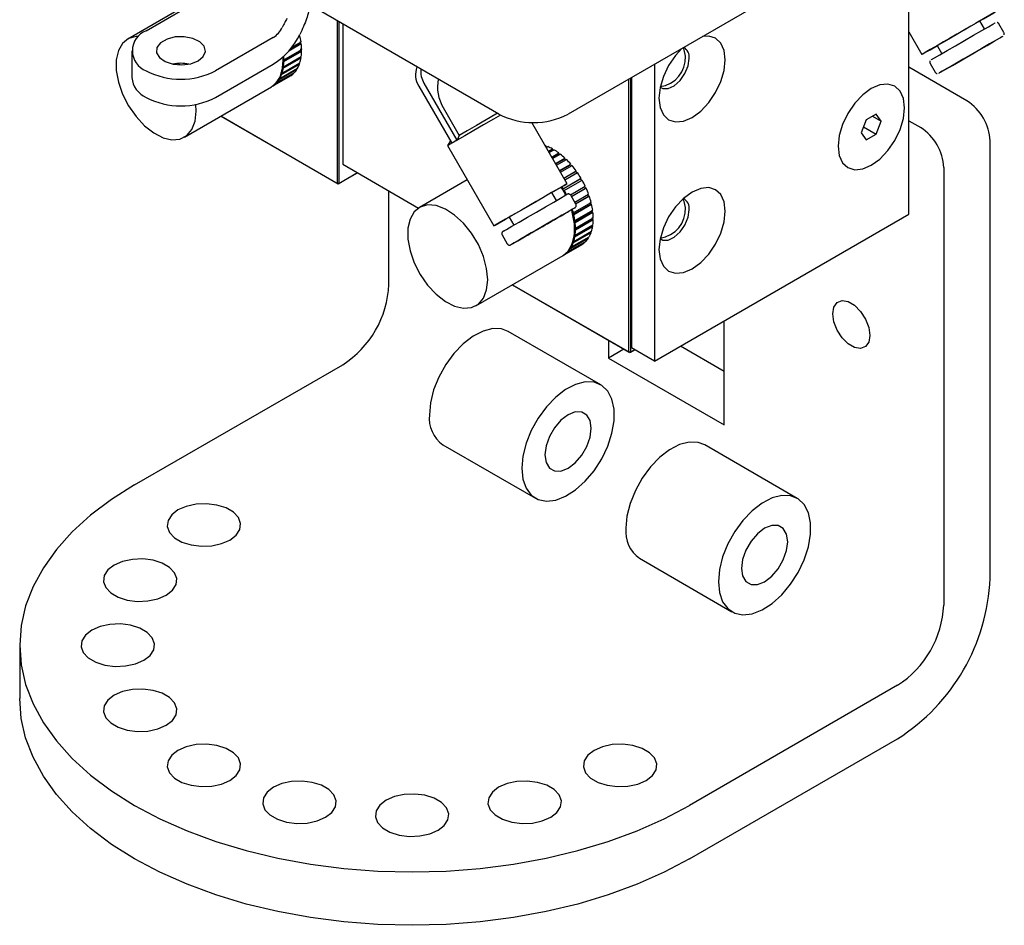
# Model space of a CAD drawing. Header units: inches. Extents: x 13.6 to 52.4, y 4.6 to 34.9.
# Tile 5 of 8: x 38.2 to 41.9, y 26.4 to 29.8. Entities that reach past the tile are written whole.
import ezdxf

# ---------------------------------------------------------------- set-up
doc = ezdxf.new("R2010")
doc.units = ezdxf.units.IN
doc.header["$MEASUREMENT"] = 0

msp = doc.modelspace()

# ---------------------------------------------------------------- linework, layer by layer
at = {"color": 7, "linetype": 'Continuous', "lineweight": 25}
for p, q in [((41.579, 30.2434), (40.2531, 29.478)), ((41.5559, 29.0957), (41.5559, 30.2301)), ((38.8859, 29.9477), (38.5695, 29.765)), ((38.6401, 29.7969), (38.861, 29.9245)), ((39.988, 29.478), (39.303, 29.8735)), ((39.371, 29.2126), (39.371, 29.8342)), ((39.3766, 29.831), (39.3766, 29.2126)), ((39.3914, 29.8224), (39.3914, 29.2865)), ((41.8454, 29.8036), (41.8277, 29.8343)), ((41.9195, 29.7895), (41.8998, 29.8236)), ((39.2238, 29.7752), (39.2279, 29.7776)), ((39.2279, 29.7776), (39.2254, 29.7781)), ((41.5559, 29.7932), (41.6061, 29.7063)), ((39.1262, 29.7714), (38.9052, 29.6438)), ((39.186, 29.7203), (39.2331, 29.7475)), ((39.1903, 29.7255), (39.2304, 29.7486)), ((39.1972, 29.7341), (39.2322, 29.7543)), ((39.2331, 29.7475), (39.2304, 29.7486)), ((41.664, 29.7398), (41.6818, 29.7091)), ((38.5851, 29.7204), (38.5851, 29.6183)), ((39.1636, 29.6812), (39.2318, 29.7206)), ((39.1664, 29.686), (39.2346, 29.7254)), ((39.1664, 29.6796), (39.2346, 29.719)), ((39.2346, 29.719), (39.2318, 29.7206)), ((38.9052, 29.5418), (39.1262, 29.6693)), ((39.1569, 29.6334), (39.2236, 29.6718)), ((39.158, 29.6299), (39.2262, 29.6693)), ((39.1597, 29.6351), (39.2279, 29.6744)), ((39.1619, 29.6557), (39.2295, 29.6948)), ((39.1633, 29.6862), (39.1655, 29.6865)), ((39.1655, 29.6801), (39.1633, 29.6797)), ((39.164, 29.6533), (39.2322, 29.6927)), ((39.1649, 29.6592), (39.2331, 29.6985)), ((39.1655, 29.6865), (39.1664, 29.686)), ((39.1664, 29.6796), (39.1655, 29.6801)), ((39.2262, 29.6693), (39.2236, 29.6718)), ((39.2322, 29.6927), (39.2295, 29.6948)), ((40.5836, 29.6688), (40.5836, 28.5344)), ((41.6372, 29.672), (41.6569, 29.6379)), ((39.1355, 29.5941), (39.2037, 29.6335)), ((39.1388, 29.5974), (39.207, 29.6368)), ((39.1484, 29.61), (39.2166, 29.6494)), ((39.1509, 29.6143), (39.2191, 29.6537)), ((39.1572, 29.6307), (39.1554, 29.6306)), ((39.1568, 29.6357), (39.1589, 29.6358)), ((39.158, 29.6299), (39.1572, 29.6307)), ((39.1589, 29.6358), (39.1597, 29.6351)), ((39.1632, 29.6539), (39.161, 29.6537)), ((39.1619, 29.6596), (39.1641, 29.6598)), ((39.164, 29.6533), (39.1632, 29.6539)), ((39.1641, 29.6598), (39.1649, 29.6592)), ((39.2037, 29.6335), (39.203, 29.6345)), ((39.2166, 29.6494), (39.215, 29.6513)), ((41.7778, 29.5289), (41.5559, 29.657)), ((39.1235, 29.5848), (39.1917, 29.6242)), ((39.1355, 29.5941), (39.135, 29.5948)), ((39.1382, 29.5983), (39.1388, 29.5974)), ((39.1484, 29.61), (39.1477, 29.6109)), ((39.1481, 29.6152), (39.1502, 29.6152)), ((39.1493, 29.6149), (39.1498, 29.6152)), ((39.1502, 29.6152), (39.1509, 29.6143)), ((39.7021, 29.5965), (39.828, 29.3783)), ((40.4859, 28.569), (40.4859, 29.6124)), ((40.4915, 29.6156), (40.4915, 28.569)), ((40.4953, 29.6178), (40.4953, 28.5854)), ((38.7861, 29.39), (39.1187, 29.582)), ((39.1207, 29.5832), (39.1235, 29.5848)), ((39.1234, 29.585), (39.1235, 29.5848)), ((39.6824, 29.5852), (39.8084, 29.367)), ((38.8309, 29.4891), (38.8294, 29.5151)), ((39.776, 29.5029), (39.8373, 29.3968)), ((41.4314, 29.4786), (41.3931, 29.4565)), ((41.4506, 29.4514), (41.4314, 29.4786)), ((38.9249, 29.4701), (39.371, 29.2126)), ((39.3738, 29.211), (38.9249, 29.4701)), ((40.2493, 29.2124), (40.1142, 29.4464)), ((41.3931, 29.4565), (41.374, 29.4072)), ((41.4174, 29.4705), (41.4506, 29.4514)), ((41.4314, 29.402), (41.4506, 29.4514)), ((41.5559, 29.4529), (41.6011, 29.4268)), ((41.374, 29.4072), (41.3931, 29.3799)), ((41.3829, 29.4301), (41.4314, 29.402)), ((41.3931, 29.3799), (41.4314, 29.402)), ((39.8031, 29.3761), (39.7926, 29.3578)), ((39.8182, 29.3727), (39.8084, 29.367)), ((39.8084, 29.367), (39.8092, 29.3675)), ((39.828, 29.3783), (39.8182, 29.3727)), ((39.828, 29.3783), (39.8289, 29.3788)), ((39.8373, 29.3968), (39.8289, 29.3788)), ((41.8662, 27.7044), (41.8662, 29.3758)), ((39.7926, 29.3578), (39.9697, 29.051)), ((40.167, 29.3549), (40.1697, 29.3564)), ((40.1686, 29.3521), (40.1702, 29.353)), ((40.1694, 29.3509), (40.1752, 29.3542)), ((40.1702, 29.353), (40.1697, 29.3564)), ((40.1778, 29.3362), (40.1936, 29.3453)), ((40.1792, 29.3338), (40.1936, 29.3421)), ((40.1806, 29.3313), (40.1992, 29.3421)), ((40.1906, 29.3141), (40.2176, 29.3298)), ((40.1917, 29.3121), (40.2172, 29.3268)), ((40.1936, 29.3421), (40.1936, 29.3453)), ((40.1937, 29.3086), (40.2231, 29.3256)), ((40.2172, 29.3268), (40.2176, 29.3298)), ((39.3914, 29.2865), (39.681, 29.1193)), ((40.2049, 29.2893), (40.2411, 29.3102)), ((40.2058, 29.2878), (40.2402, 29.3077)), ((40.2084, 29.2833), (40.2464, 29.3052)), ((40.2204, 29.2624), (40.2634, 29.2872)), ((40.2402, 29.3077), (40.2411, 29.3102)), ((40.2622, 29.285), (40.2634, 29.2872)), ((39.4479, 29.2538), (39.3738, 29.211)), ((39.3766, 29.2126), (39.4479, 29.2538)), ((40.2211, 29.2613), (40.2622, 29.285)), ((40.2242, 29.2559), (40.2684, 29.2814)), ((40.2369, 29.2339), (40.2841, 29.2612)), ((40.2372, 29.2334), (40.2825, 29.2595)), ((40.2408, 29.2271), (40.2887, 29.2548)), ((40.2825, 29.2595), (40.2841, 29.2612)), ((41.6894, 29.2737), (41.6894, 27.6024)), ((39.3766, 29.2126), (39.371, 29.2126)), ((39.3738, 29.211), (39.371, 29.2126)), ((39.3738, 29.211), (39.3766, 29.2126)), ((39.8679, 29.2273), (39.6845, 29.1214)), ((40.2319, 29.192), (40.3007, 29.2317)), ((40.2345, 29.1934), (40.3027, 29.2328)), ((40.2384, 29.1866), (40.3066, 29.226)), ((40.3007, 29.2317), (40.3027, 29.2328)), ((39.5681, 28.827), (39.5681, 29.1844)), ((40.2091, 29.1482), (40.1913, 29.1789)), ((40.2319, 29.192), (40.2339, 29.1931)), ((40.2339, 29.1931), (40.2345, 29.1934)), ((40.2378, 29.1863), (40.2359, 29.1852)), ((40.2384, 29.1866), (40.2378, 29.1863)), ((40.2619, 29.1701), (40.3186, 29.2029)), ((40.2658, 29.1641), (40.3197, 29.1952)), ((40.2661, 29.1636), (40.3219, 29.1958)), ((40.3219, 29.1958), (40.3197, 29.1952)), ((40.2831, 29.1342), (40.2634, 29.1683)), ((40.2729, 29.1017), (40.3412, 29.141)), ((40.2788, 29.1416), (40.3316, 29.172)), ((40.282, 29.1361), (40.3316, 29.1648)), ((40.2826, 29.1351), (40.3341, 29.1648)), ((40.3341, 29.1648), (40.3316, 29.1648)), ((40.27, 29.1012), (40.2722, 29.1018)), ((40.2715, 29.0948), (40.3402, 29.1345)), ((40.2722, 29.1018), (40.2729, 29.1017)), ((40.2747, 29.0946), (40.3429, 29.1339)), ((40.2768, 29.0654), (40.3453, 29.1049)), ((40.279, 29.0713), (40.3472, 29.1107)), ((40.2799, 29.0645), (40.3481, 29.1038)), ((40.3429, 29.1339), (40.3402, 29.1345)), ((40.3481, 29.1038), (40.3453, 29.1049)), ((40.0277, 29.0844), (40.0454, 29.0538)), ((40.2739, 29.0947), (40.2717, 29.0941)), ((40.2747, 29.0946), (40.2739, 29.0947)), ((40.276, 29.0712), (40.2782, 29.0716)), ((40.279, 29.0648), (40.2768, 29.0643)), ((40.2782, 29.0716), (40.279, 29.0713)), ((40.2785, 29.0376), (40.3467, 29.0769)), ((40.2799, 29.0645), (40.279, 29.0648)), ((40.2813, 29.0424), (40.3495, 29.0817)), ((40.2813, 29.0359), (40.3495, 29.0753)), ((40.3495, 29.0753), (40.3467, 29.0769)), ((40.5836, 28.5344), (41.5559, 29.0957)), ((40.2719, 28.9897), (40.3385, 29.0282)), ((40.2729, 28.9863), (40.3412, 29.0257)), ((40.2747, 28.9914), (40.3429, 29.0308)), ((40.2768, 29.0121), (40.3444, 29.0511)), ((40.2771, 29.0367), (40.2783, 29.0374)), ((40.2783, 29.0425), (40.2805, 29.0428)), ((40.2805, 29.0364), (40.2783, 29.0361)), ((40.279, 29.0097), (40.3472, 29.049)), ((40.2799, 29.0155), (40.3481, 29.0549)), ((40.2805, 29.0428), (40.2813, 29.0424)), ((40.2813, 29.0359), (40.2805, 29.0364)), ((40.3412, 29.0257), (40.3385, 29.0282)), ((40.3472, 29.049), (40.3444, 29.0511)), ((40.0009, 29.0167), (40.0206, 28.9826)), ((40.2504, 28.9505), (40.3186, 28.9898)), ((40.2537, 28.9538), (40.3219, 28.9932)), ((40.2634, 28.9664), (40.3316, 29.0058)), ((40.2659, 28.9707), (40.3341, 29.01)), ((40.2722, 28.987), (40.2703, 28.987)), ((40.2717, 28.9921), (40.2739, 28.9922)), ((40.2729, 28.9863), (40.2722, 28.987)), ((40.2739, 28.9922), (40.2747, 28.9914)), ((40.2782, 29.0103), (40.276, 29.0101)), ((40.2768, 29.0159), (40.279, 29.0161)), ((40.279, 29.0097), (40.2782, 29.0103)), ((40.279, 29.0161), (40.2799, 29.0155)), ((40.3186, 28.9898), (40.3179, 28.9909)), ((40.3316, 29.0058), (40.3299, 29.0076)), ((40.2384, 28.9412), (40.3066, 28.9805)), ((40.2504, 28.9505), (40.2499, 28.9511)), ((40.251, 28.9548), (40.253, 28.9547)), ((40.253, 28.9547), (40.2537, 28.9538)), ((40.2634, 28.9664), (40.2626, 28.9673)), ((40.263, 28.9716), (40.2651, 28.9715)), ((40.2643, 28.9713), (40.2648, 28.9715)), ((40.2651, 28.9715), (40.2659, 28.9707)), ((39.901, 28.7463), (40.2337, 28.9384)), ((40.2356, 28.9396), (40.2384, 28.9412)), ((40.2383, 28.9413), (40.2384, 28.9412)), ((40.0399, 28.8265), (40.4859, 28.569)), ((40.4887, 28.5674), (40.0399, 28.8265)), ((40.8498, 28.2913), (40.8498, 28.688)), ((40.3781, 28.444), (40.0246, 28.6481)), ((40.4078, 28.6141), (40.4078, 28.5464)), ((40.4665, 28.5802), (40.4078, 28.5464)), ((40.5076, 28.5783), (40.4887, 28.5674)), ((40.4915, 28.569), (40.5076, 28.5783)), ((40.5836, 28.5344), (40.4953, 28.5854)), ((40.8498, 28.4954), (40.6829, 28.5917)), ((40.4078, 28.5464), (40.8498, 28.2913)), ((40.4915, 28.569), (40.4859, 28.569)), ((40.4887, 28.5674), (40.4859, 28.569)), ((40.4887, 28.5674), (40.4915, 28.569)), ((38.5959, 28.0616), (39.3914, 28.5208)), ((39.7746, 28.215), (40.1281, 28.0109)), ((41.1294, 28.0102), (40.7759, 28.2143)), ((40.5259, 27.7813), (40.8795, 27.5772)), ((38.1565, 27.4493), (38.1565, 27.2451)), ((41.5127, 27.2962), (40.7172, 26.837)), ((40.7172, 26.6328), (41.5127, 27.0921))]:
    msp.add_line(p, q, dxfattribs=at)
at = {"color": 7, "linetype": 'Continuous', "lineweight": 25, "flags": 128}
for points in [[(41.8277, 29.8343), (41.8412, 29.842), (41.8653, 29.8559), (41.8805, 29.8647), (41.8857, 29.8677), (41.8805, 29.8648), (41.8654, 29.856), (41.8414, 29.8422), (41.8103, 29.8242), (41.7744, 29.8035), (41.7365, 29.7816), (41.6992, 29.7601), (41.6654, 29.7405), (41.6375, 29.7245), (41.6177, 29.713), (41.6074, 29.7071), (41.6074, 29.707), (41.6176, 29.713), (41.6374, 29.7244), (41.6652, 29.7404), (41.6652, 29.7404)], [(41.6408, 29.6855), (41.643, 29.6867), (41.6543, 29.6932), (41.6745, 29.7049), (41.7019, 29.7207), (41.7343, 29.7394), (41.769, 29.7595), (41.8034, 29.7793), (41.8345, 29.7973), (41.8598, 29.8119), (41.8774, 29.822), (41.8857, 29.8269), (41.8863, 29.8272)], [(41.7931, 29.8143), (41.7674, 29.7995), (41.7391, 29.7831), (41.7116, 29.7673), (41.6883, 29.7538), (41.6719, 29.7443), (41.6644, 29.74), (41.664, 29.7398)], [(41.8277, 29.8343), (41.825, 29.8327), (41.8131, 29.8258), (41.7931, 29.8143)], [(40.8542, 29.6857), (40.8499, 29.7212), (40.8372, 29.7492), (40.817, 29.7679), (40.7907, 29.776), (40.7668, 29.7746)], [(41.6704, 29.6343), (41.671, 29.6347), (41.6793, 29.6395), (41.6969, 29.6496), (41.7223, 29.6643), (41.7534, 29.6822), (41.7877, 29.702), (41.8225, 29.7221), (41.8548, 29.7408), (41.8822, 29.7566), (41.9024, 29.7683), (41.9137, 29.7748), (41.9159, 29.7761)], [(38.6109, 29.7752), (38.6013, 29.7748), (38.5727, 29.7668), (38.5499, 29.7485), (38.5339, 29.721), (38.5257, 29.6858), (38.5257, 29.6448), (38.5339, 29.6001), (38.5499, 29.5542), (38.5727, 29.5096), (38.6013, 29.4686), (38.6339, 29.4335), (38.6689, 29.4061), (38.7044, 29.388), (38.7385, 29.3802), (38.7692, 29.3829), (38.7951, 29.3962), (38.8146, 29.4192), (38.8268, 29.4507), (38.8309, 29.4891), (38.8309, 29.4891)], [(38.8389, 29.6821), (38.8584, 29.6985), (38.8663, 29.7179), (38.8615, 29.7376), (38.8448, 29.7549), (38.8183, 29.7676), (38.7856, 29.774), (38.7512, 29.773), (38.7197, 29.765), (38.6953, 29.751), (38.6814, 29.7328), (38.6798, 29.7129), (38.6907, 29.694), (38.7127, 29.6787), (38.7428, 29.6691), (38.777, 29.6663), (38.8105, 29.6709), (38.8389, 29.6821)], [(41.864, 29.7461), (41.8329, 29.7282), (41.7986, 29.7083), (41.7638, 29.6883), (41.7314, 29.6696), (41.704, 29.6537), (41.6838, 29.6421), (41.6725, 29.6356), (41.6719, 29.6352)], [(41.9111, 29.7733), (41.9069, 29.7709), (41.8894, 29.7608), (41.864, 29.7461)], [(40.6877, 29.7289), (40.6638, 29.7028), (40.6375, 29.6643), (40.6173, 29.6223), (40.6047, 29.5796), (40.6003, 29.5392), (40.6047, 29.5038), (40.6173, 29.4757), (40.6375, 29.457), (40.6638, 29.4489), (40.6944, 29.4519), (40.7273, 29.4659), (40.7601, 29.4899), (40.7907, 29.5222), (40.817, 29.5606), (40.8372, 29.6026), (40.8499, 29.6453), (40.8542, 29.6857), (40.8542, 29.6857)], [(40.7015, 29.6996), (40.6972, 29.7233), (40.6925, 29.7317)], [(41.719, 29.6624), (41.7208, 29.6634), (41.7348, 29.6715), (41.7568, 29.6842), (41.7837, 29.6997), (41.8118, 29.716), (41.8374, 29.7308)], [(38.7694, 29.6663), (38.7692, 29.6666), (38.7652, 29.6722)], [(40.605, 29.5813), (40.6155, 29.5758), (40.6361, 29.5758), (40.659, 29.5866), (40.6811, 29.6066), (40.6995, 29.6332), (40.7116, 29.6628), (40.7158, 29.6913)], [(41.4123, 29.5758), (41.3794, 29.5519), (41.3488, 29.5196), (41.3225, 29.4811), (41.3024, 29.4391), (41.2897, 29.3964), (41.2854, 29.356), (41.2897, 29.3206), (41.3024, 29.2925), (41.3225, 29.2738), (41.3488, 29.2657), (41.3794, 29.2687), (41.4123, 29.2827), (41.4451, 29.3067), (41.4757, 29.339), (41.502, 29.3774), (41.5222, 29.4194), (41.5349, 29.4621), (41.5392, 29.5025), (41.5349, 29.538), (41.5222, 29.566), (41.502, 29.5847), (41.4757, 29.5928), (41.4451, 29.5898), (41.4123, 29.5758)], [(41.5392, 29.5025), (41.5349, 29.538), (41.5222, 29.566), (41.502, 29.5847), (41.4757, 29.5928), (41.4451, 29.5898), (41.4123, 29.5758), (41.3794, 29.5519), (41.3488, 29.5196), (41.3225, 29.4811), (41.3024, 29.4391), (41.2897, 29.3964), (41.2854, 29.356), (41.2897, 29.3206), (41.3024, 29.2925), (41.3225, 29.2738), (41.3488, 29.2657), (41.3794, 29.2687), (41.4123, 29.2827), (41.4451, 29.3067), (41.4757, 29.339), (41.502, 29.3774), (41.5222, 29.4194), (41.5349, 29.4621), (41.5392, 29.5025)], [(39.983, 29.4809), (39.9769, 29.4774), (39.9404, 29.4563), (39.9026, 29.4345), (39.8671, 29.414), (39.8373, 29.3968)], [(39.9945, 29.4744), (39.968, 29.4591), (39.9302, 29.4373), (39.8927, 29.4157), (39.858, 29.3957), (39.8289, 29.3788)], [(39.8092, 29.3675), (39.7959, 29.3598), (39.7926, 29.3578)], [(39.8182, 29.3727), (39.817, 29.3719), (39.8158, 29.3713), (39.8146, 29.3706), (39.8135, 29.3699), (39.8124, 29.3693), (39.8113, 29.3687), (39.8102, 29.3681), (39.8092, 29.3675)], [(39.8289, 29.3788), (39.8275, 29.378), (39.8261, 29.3772), (39.8247, 29.3764), (39.8233, 29.3756), (39.822, 29.3749), (39.8207, 29.3741), (39.8195, 29.3734), (39.8182, 29.3727)], [(40.1697, 29.3564), (40.1674, 29.3572), (40.1652, 29.358)], [(40.1913, 29.1789), (40.2179, 29.1942), (40.2377, 29.2057), (40.248, 29.2116), (40.248, 29.2117), (40.2378, 29.2057), (40.218, 29.1943), (40.1902, 29.1783)], [(40.1902, 29.1783), (40.1564, 29.1588), (40.1192, 29.1373), (40.0812, 29.1153), (40.0453, 29.0946), (40.0142, 29.0767), (39.9901, 29.0628), (39.9749, 29.054), (39.9697, 29.051), (39.9749, 29.0539), (39.99, 29.0627), (40.014, 29.0765), (40.0277, 29.0844)], [(40.1913, 29.1789), (40.1886, 29.1774), (40.1768, 29.1705), (40.1568, 29.159), (40.1311, 29.1441), (40.1028, 29.1278), (40.0753, 29.1119), (40.0519, 29.0984), (40.0355, 29.089), (40.028, 29.0846), (40.0277, 29.0844)], [(40.2444, 29.1686), (40.2305, 29.1939), (40.227, 29.1995)], [(40.8542, 29.1071), (40.8499, 29.1425), (40.8372, 29.1706), (40.817, 29.1893), (40.7907, 29.1974), (40.7601, 29.1944), (40.7273, 29.1804), (40.6944, 29.1564), (40.6638, 29.1241), (40.6375, 29.0856), (40.6173, 29.0436), (40.6047, 29.001), (40.6003, 28.9605), (40.6047, 28.9251), (40.6173, 28.8971), (40.6375, 28.8784), (40.6638, 28.8702), (40.6944, 28.8733), (40.7273, 28.8872), (40.7601, 28.9112), (40.7907, 28.9435), (40.817, 28.982), (40.8372, 29.024), (40.8499, 29.0667), (40.8542, 29.1071)], [(40.0087, 29.0326), (40.0179, 29.0379), (40.0381, 29.0496), (40.0655, 29.0654), (40.0979, 29.0841), (40.1327, 29.1041), (40.167, 29.124), (40.1981, 29.1419)], [(40.1981, 29.1419), (40.2235, 29.1566), (40.241, 29.1667), (40.2487, 29.1711)], [(40.7015, 29.121), (40.6972, 29.1446), (40.6918, 29.154)], [(39.9459, 28.8455), (39.9417, 28.8886), (39.9296, 28.9342), (39.91, 28.9798), (39.8842, 29.0229), (39.8534, 29.0612), (39.8193, 29.0926), (39.7839, 29.1155), (39.7488, 29.1286), (39.7162, 29.1312), (39.6877, 29.1231), (39.6648, 29.1049), (39.6489, 29.0774), (39.6407, 29.0422), (39.6407, 29.0011), (39.6489, 28.9565), (39.6648, 28.9106), (39.6877, 28.8659), (39.7162, 28.8249), (39.7488, 28.7898), (39.7839, 28.7625), (39.8193, 28.7444), (39.8534, 28.7365), (39.8842, 28.7393), (39.91, 28.7525), (39.9296, 28.7755), (39.9417, 28.8071), (39.9459, 28.8455)], [(40.2795, 29.1207), (40.2789, 29.1204), (40.2706, 29.1156), (40.253, 29.1054), (40.2276, 29.0908), (40.1965, 29.0728), (40.1622, 29.053), (40.1274, 29.0329), (40.095, 29.0142), (40.0676, 28.9984), (40.0475, 28.9868), (40.0362, 28.9802), (40.034, 28.979)], [(40.2337, 28.9384), (40.2534, 28.9549), (40.2693, 28.9824), (40.2775, 29.0176), (40.2775, 29.0587), (40.2693, 29.1033), (40.2668, 29.1121)], [(40.605, 29.0027), (40.6155, 28.9971), (40.6361, 28.9972), (40.659, 29.0079), (40.6811, 29.028), (40.6995, 29.0546), (40.7116, 29.0841), (40.7158, 29.1127)], [(40.2299, 29.0921), (40.2291, 29.0916), (40.215, 29.0835), (40.1931, 29.0708), (40.1662, 29.0553), (40.1381, 29.0391), (40.1125, 29.0243)], [(40.1125, 29.0243), (40.0928, 29.0129), (40.0818, 29.0066), (40.0805, 29.0058)], [(40.0377, 28.9811), (40.043, 28.9841), (40.0605, 28.9943), (40.0859, 29.0089)], [(41.2648, 28.7151), (41.2691, 28.7407), (41.2815, 28.7582), (41.3004, 28.7656), (41.3236, 28.762), (41.3482, 28.7478), (41.3714, 28.7246), (41.3903, 28.6954), (41.4027, 28.6636), (41.407, 28.633), (41.4027, 28.6074), (41.3903, 28.5899), (41.3714, 28.5825), (41.3482, 28.5861), (41.3236, 28.6004), (41.3004, 28.6235), (41.2815, 28.6527), (41.2691, 28.6845), (41.2648, 28.7151)], [(40.0246, 28.6481), (39.9988, 28.6578), (39.965, 28.659), (39.9282, 28.6495), (39.89, 28.6299), (39.8523, 28.6009), (39.8168, 28.5641), (39.7851, 28.5211), (39.7589, 28.4738), (39.7391, 28.4246), (39.7269, 28.3758), (39.7228, 28.3295)], [(40.0764, 28.1254), (40.0805, 28.0839), (40.0927, 28.0491), (40.1124, 28.0227), (40.1387, 28.0058), (40.1703, 27.9993), (40.2058, 28.0035), (40.2436, 28.0181), (40.2817, 28.0425), (40.3186, 28.0756), (40.3523, 28.1158), (40.3815, 28.1612), (40.4046, 28.2097), (40.4207, 28.259), (40.4289, 28.3068), (40.4289, 28.351), (40.4207, 28.3893), (40.4046, 28.4201), (40.3815, 28.4419), (40.3523, 28.4537), (40.3186, 28.4549), (40.2817, 28.4454), (40.2436, 28.4258), (40.2058, 28.3968), (40.1703, 28.36), (40.1387, 28.317), (40.1124, 28.2697), (40.0927, 28.2205), (40.0805, 28.1717), (40.0764, 28.1254)], [(40.1648, 28.1764), (40.1691, 28.1474), (40.1816, 28.1262), (40.2012, 28.1149), (40.2258, 28.1146), (40.2531, 28.1254), (40.2805, 28.1461), (40.3051, 28.1749), (40.3246, 28.2087), (40.3372, 28.2444), (40.3415, 28.2785), (40.3372, 28.3075), (40.3246, 28.3287), (40.3051, 28.34), (40.2805, 28.3403), (40.2531, 28.3295), (40.2258, 28.3088), (40.2012, 28.28), (40.1816, 28.2462), (40.1691, 28.2105), (40.1648, 28.1764)], [(40.7759, 28.2143), (40.7501, 28.2241), (40.7163, 28.2252), (40.6795, 28.2158), (40.6413, 28.1961), (40.6036, 28.1672), (40.5681, 28.1304), (40.5364, 28.0874), (40.5102, 28.0401), (40.4904, 27.9909), (40.4782, 27.9421), (40.4741, 27.8958)], [(38.5959, 28.0616), (38.5075, 28.0059), (38.4278, 27.946), (38.3575, 27.8822), (38.2971, 27.8152), (38.247, 27.7454), (38.2076, 27.6734), (38.1793, 27.5996), (38.1622, 27.5248), (38.1565, 27.4493), (38.1622, 27.3738), (38.1793, 27.2989), (38.2076, 27.2252), (38.247, 27.1531), (38.2971, 27.0833), (38.3575, 27.0163), (38.4278, 26.9526), (38.5075, 26.8927), (38.5959, 26.837)], [(40.8277, 27.6917), (40.8318, 27.6502), (40.844, 27.6154), (40.8637, 27.589), (40.89, 27.5721), (40.9216, 27.5656), (40.9571, 27.5697), (40.9949, 27.5844), (41.033, 27.6088), (41.0699, 27.6419), (41.1036, 27.682), (41.1328, 27.7274), (41.1559, 27.7759), (41.172, 27.8253), (41.1802, 27.8731), (41.1802, 27.9173), (41.172, 27.9556), (41.1559, 27.9864), (41.1328, 28.0082), (41.1036, 28.02), (41.0699, 28.0211), (41.033, 28.0117), (40.9949, 27.992), (40.9571, 27.9631), (40.9216, 27.9263), (40.89, 27.8833), (40.8637, 27.836), (40.844, 27.7868), (40.8318, 27.738), (40.8277, 27.6917)], [(38.9605, 27.8511), (38.9844, 27.8696), (38.9984, 27.8913), (39.0013, 27.9143), (38.9928, 27.9369), (38.9736, 27.9572), (38.9453, 27.9735), (38.9102, 27.9846), (38.8711, 27.9895), (38.8311, 27.9878), (38.7936, 27.9798), (38.7616, 27.9659), (38.7376, 27.9474), (38.7236, 27.9258), (38.7208, 27.9027), (38.7293, 27.8801), (38.7484, 27.8599), (38.7767, 27.8435), (38.8119, 27.8324), (38.851, 27.8275), (38.8909, 27.8292), (38.9284, 27.8373), (38.9605, 27.8511)], [(40.9161, 27.7427), (40.9204, 27.7137), (40.9329, 27.6925), (40.9525, 27.6812), (40.9771, 27.6809), (41.0044, 27.6917), (41.0318, 27.7124), (41.0564, 27.7412), (41.0759, 27.775), (41.0885, 27.8107), (41.0928, 27.8448), (41.0885, 27.8738), (41.0759, 27.895), (41.0564, 27.9063), (41.0318, 27.9066), (41.0044, 27.8958), (40.9771, 27.875), (40.9525, 27.8463), (40.9329, 27.8124), (40.9204, 27.7767), (40.9161, 27.7427)], [(38.7166, 27.6404), (38.7406, 27.6589), (38.7546, 27.6806), (38.7574, 27.7036), (38.7489, 27.7262), (38.7297, 27.7465), (38.7014, 27.7628), (38.6663, 27.7739), (38.6272, 27.7788), (38.5873, 27.7771), (38.5498, 27.7691), (38.5177, 27.7552), (38.4937, 27.7367), (38.4797, 27.7151), (38.4769, 27.692), (38.4854, 27.6694), (38.5046, 27.6492), (38.5329, 27.6328), (38.568, 27.6218), (38.6071, 27.6168), (38.647, 27.6185), (38.6845, 27.6266), (38.7166, 27.6404)], [(38.631, 27.3919), (38.6549, 27.4104), (38.6689, 27.432), (38.6718, 27.4551), (38.6633, 27.4776), (38.6441, 27.4979), (38.6158, 27.5143), (38.5807, 27.5253), (38.5416, 27.5303), (38.5016, 27.5286), (38.4641, 27.5205), (38.4321, 27.5067), (38.4081, 27.4882), (38.3941, 27.4665), (38.3913, 27.4435), (38.3998, 27.4209), (38.4189, 27.4006), (38.4472, 27.3843), (38.4824, 27.3732), (38.5215, 27.3683), (38.5614, 27.37), (38.5989, 27.378), (38.631, 27.3919)], [(38.7166, 27.1433), (38.7406, 27.1618), (38.7546, 27.1835), (38.7574, 27.2065), (38.7489, 27.2291), (38.7297, 27.2494), (38.7014, 27.2657), (38.6663, 27.2768), (38.6272, 27.2817), (38.5873, 27.2801), (38.5498, 27.272), (38.5177, 27.2582), (38.4937, 27.2397), (38.4797, 27.218), (38.4769, 27.195), (38.4854, 27.1724), (38.5046, 27.1521), (38.5329, 27.1358), (38.568, 27.1247), (38.6071, 27.1198), (38.647, 27.1214), (38.6845, 27.1295), (38.7166, 27.1433)], [(38.5959, 26.6328), (38.5075, 26.6885), (38.4278, 26.7485), (38.3575, 26.8122), (38.2971, 26.8792), (38.247, 26.949), (38.2076, 27.021), (38.1793, 27.0948), (38.1622, 27.1697), (38.1565, 27.2451)], [(38.9605, 26.9326), (38.9844, 26.9511), (38.9984, 26.9728), (39.0013, 26.9958), (38.9928, 27.0184), (38.9736, 27.0387), (38.9453, 27.055), (38.9102, 27.0661), (38.8711, 27.071), (38.8311, 27.0694), (38.7936, 27.0613), (38.7616, 27.0475), (38.7376, 27.029), (38.7236, 27.0073), (38.7208, 26.9843), (38.7293, 26.9617), (38.7484, 26.9414), (38.7767, 26.9251), (38.8119, 26.914), (38.851, 26.9091), (38.8909, 26.9107), (38.9284, 26.9188), (38.9605, 26.9326)], [(40.5514, 26.9326), (40.5754, 26.9511), (40.5894, 26.9728), (40.5923, 26.9958), (40.5838, 27.0184), (40.5646, 27.0387), (40.5363, 27.055), (40.5012, 27.0661), (40.462, 27.071), (40.4221, 27.0694), (40.3846, 27.0613), (40.3526, 27.0475), (40.3286, 27.029), (40.3146, 27.0073), (40.3117, 26.9843), (40.3203, 26.9617), (40.3394, 26.9414), (40.3677, 26.9251), (40.4029, 26.914), (40.442, 26.9091), (40.4819, 26.9107), (40.5194, 26.9188), (40.5514, 26.9326)], [(39.3254, 26.7919), (39.3494, 26.8104), (39.3634, 26.832), (39.3663, 26.8551), (39.3578, 26.8776), (39.3386, 26.8979), (39.3103, 26.9143), (39.2751, 26.9253), (39.236, 26.9302), (39.1961, 26.9286), (39.1586, 26.9205), (39.1266, 26.9067), (39.1026, 26.8882), (39.0886, 26.8665), (39.0857, 26.8435), (39.0942, 26.8209), (39.1134, 26.8006), (39.1417, 26.7843), (39.1769, 26.7732), (39.216, 26.7683), (39.2559, 26.7699), (39.2934, 26.778), (39.3254, 26.7919)], [(40.1865, 26.7919), (40.2105, 26.8104), (40.2244, 26.832), (40.2273, 26.8551), (40.2188, 26.8776), (40.1996, 26.8979), (40.1713, 26.9143), (40.1362, 26.9253), (40.0971, 26.9302), (40.0571, 26.9286), (40.0196, 26.9205), (39.9876, 26.9067), (39.9636, 26.8882), (39.9496, 26.8665), (39.9468, 26.8435), (39.9553, 26.8209), (39.9745, 26.8006), (40.0028, 26.7843), (40.0379, 26.7732), (40.077, 26.7683), (40.1169, 26.7699), (40.1544, 26.778), (40.1865, 26.7919)], [(39.756, 26.7424), (39.7799, 26.7609), (39.7939, 26.7826), (39.7968, 26.8056), (39.7883, 26.8282), (39.7691, 26.8485), (39.7408, 26.8648), (39.7057, 26.8759), (39.6666, 26.8808), (39.6266, 26.8792), (39.5891, 26.8711), (39.5571, 26.8572), (39.5331, 26.8387), (39.5191, 26.8171), (39.5163, 26.794), (39.5248, 26.7715), (39.5439, 26.7512), (39.5722, 26.7348), (39.6074, 26.7238), (39.6465, 26.7189), (39.6864, 26.7205), (39.7239, 26.7286), (39.756, 26.7424)], [(38.5959, 26.837), (38.6923, 26.7859), (38.7962, 26.74), (38.9065, 26.6994), (39.0226, 26.6645), (39.1435, 26.6356), (39.2683, 26.6129), (39.396, 26.5965), (39.5258, 26.5866), (39.6565, 26.5833), (39.7873, 26.5866), (39.917, 26.5965), (40.0447, 26.6129), (40.1695, 26.6356), (40.2904, 26.6645), (40.4065, 26.6994), (40.5169, 26.74), (40.6207, 26.7859), (40.7172, 26.837)], [(40.7172, 26.6328), (40.6207, 26.5818), (40.5169, 26.5358), (40.4065, 26.4952), (40.2904, 26.4603), (40.1695, 26.4314), (40.0447, 26.4087), (39.917, 26.3924), (39.7873, 26.3825), (39.6565, 26.3792), (39.5258, 26.3825), (39.396, 26.3924), (39.2683, 26.4087), (39.1435, 26.4314), (39.0226, 26.4603), (38.9065, 26.4952), (38.7962, 26.5358), (38.6923, 26.5818), (38.5959, 26.6328)]]:
    msp.add_lwpolyline(points, dxfattribs=at)
at = {"color": 7, "linetype": 'Continuous', "lineweight": 25}
for centre, radius, start, end in [((38.6691, 29.7204), 0.0819, 110.7834, 249.2166), ((39.0769, 29.8496), 0.0925, 302.2119, 334.0516), ((38.9783, 29.904), 0.2774, 302.2119, 334.0516), ((38.9577, 29.7154), 0.2773, 8.0742, 12.9574), ((38.9833, 29.7207), 0.2486, 6.4472, 8.0391), ((39.0061, 29.7215), 0.2285, 0.9733, 6.5302), ((39.0313, 29.7238), 0.2005, 359.0811, 0.9189), ((39.0539, 29.7215), 0.1806, 352.6923, 359.1916), ((40.6754, 29.6973), 0.0408, 351.5859, 61.3322), ((38.7726, 29.5141), 0.1583, 78.6331, 101.3669), ((39.0483, 29.6751), 0.1168, 307.1292, 10.6047), ((38.9846, 29.6823), 0.1787, 352.7028, 359.1811), ((38.9468, 29.6827), 0.2166, 0.9235, 3.6686), ((38.9614, 29.6829), 0.202, 359.0881, 0.9119), ((38.9859, 29.6826), 0.1797, 352.6976, 359.1863), ((38.9857, 29.6821), 0.1806, 352.6923, 359.1916), ((38.9465, 29.683), 0.2191, 0.9253, 4.0547), ((38.9455, 29.6825), 0.2209, 0.9229, 4.3327), ((39.1262, 29.7051), 0.1062, 331.0275, 340.2909), ((39.0953, 29.7154), 0.1388, 342.8326, 350.5816), ((40.5903, 29.6934), 0.1113, 277.7817, 3.2125), ((38.7726, 29.8997), 0.2882, 242.6097, 297.3903), ((39.0578, 29.6663), 0.1056, 331.0351, 340.2833), ((39.058, 29.6657), 0.1062, 331.0275, 340.2909), ((39.0492, 29.6689), 0.1126, 337.7663, 340.1406), ((39.0423, 29.6713), 0.1199, 340.1393, 342.722), ((39.0256, 29.6762), 0.1373, 342.8452, 350.5691), ((39.0271, 29.6765), 0.138, 342.839, 350.5753), ((39.0271, 29.676), 0.1388, 342.8326, 350.5816), ((39.0062, 29.6798), 0.157, 350.4495, 352.6065), ((39.1528, 29.6868), 0.0737, 301.8559, 313.6787), ((39.145, 29.6942), 0.0844, 317.1847, 327.9801), ((39.7525, 29.6289), 0.0827, 159.028, 211.9572), ((39.7787, 29.642), 0.0891, 174.8036, 210.6509), ((38.679, 29.6277), 0.0943, 185.6948, 245.6253), ((39.0846, 29.6474), 0.0737, 301.8559, 313.6787), ((39.0768, 29.6548), 0.0844, 317.1847, 327.9801), ((39.0758, 29.6559), 0.0848, 319.3646, 327.9455), ((39.9087, 29.5827), 0.1549, 169.2401, 211.022), ((38.7726, 29.7976), 0.2882, 242.6097, 297.3903), ((41.6743, 29.3671), 0.1921, 2.6055, 57.3945), ((40.1206, 29.7339), 0.2882, 242.6097, 297.3903), ((41.4975, 29.265), 0.1921, 2.6055, 57.3945), ((40.1056, 29.1876), 0.1806, 60.8112, 67.3117), ((40.0962, 29.1669), 0.2004, 59.0836, 60.9217), ((40.0817, 29.1462), 0.2284, 53.4715, 59.0292), ((40.0695, 29.1269), 0.2486, 51.9624, 53.5545), ((40.0521, 29.1073), 0.2773, 47.0435, 51.9273), ((40.0395, 29.0916), 0.295, 45.6835, 47.1041), ((40.0219, 29.0754), 0.3212, 41.2369, 45.664), ((40.0115, 29.065), 0.3336, 39.9712, 41.2799), ((39.9967, 29.0537), 0.3545, 35.8193, 39.9647), ((39.9913, 29.0491), 0.3592, 34.6023, 35.848), ((39.9821, 29.0432), 0.3725, 30.5962, 34.6074), ((39.9839, 29.0442), 0.3682, 29.3873, 30.6127), ((39.9822, 29.0431), 0.3725, 25.3927, 29.4038), ((39.9131, 29.0034), 0.3704, 30.6077, 31.9998), ((39.9134, 29.0035), 0.3724, 30.6045, 31.9892), ((39.9122, 29.0029), 0.3744, 30.6012, 31.9784), ((39.9126, 29.0031), 0.371, 29.392, 30.608), ((39.914, 29.0038), 0.3694, 26.5148, 29.3943), ((39.9143, 29.004), 0.3714, 26.5332, 29.3975), ((39.9131, 29.0033), 0.3734, 26.5521, 29.4008), ((39.9919, 29.0482), 0.3592, 24.1522, 25.3978), ((39.9985, 29.0505), 0.3545, 20.0357, 24.1808), ((40.0156, 29.0577), 0.3336, 18.7205, 20.0292), ((40.0299, 29.0615), 0.3213, 14.3368, 18.7634), ((40.0527, 29.0686), 0.295, 12.8968, 14.3173), ((40.676, 29.1188), 0.0403, 351.2453, 64.8891), ((39.9688, 29.0243), 0.3109, 14.3193, 16.6106), ((39.9692, 29.0245), 0.3127, 14.3161, 16.6912), ((39.9681, 29.0239), 0.3146, 14.3127, 16.7734), ((39.982, 29.0277), 0.2973, 12.9022, 14.3119), ((40.0726, 29.0717), 0.2773, 8.0742, 12.9574), ((40.0982, 29.077), 0.2486, 6.4472, 8.0391), ((40.1211, 29.0779), 0.2285, 0.9733, 6.5302), ((40.5903, 29.1147), 0.1113, 277.7817, 3.2125), ((40.0043, 29.0326), 0.2744, 8.0821, 12.9495), ((40.0051, 29.0329), 0.2758, 8.0782, 12.9534), ((40.0044, 29.0324), 0.2773, 8.0742, 12.9574), ((40.0279, 29.0361), 0.2506, 6.4532, 8.033), ((40.0523, 29.0386), 0.226, 0.9824, 6.5211), ((40.0533, 29.039), 0.2272, 0.9779, 6.5256), ((40.0529, 29.0385), 0.2285, 0.9733, 6.5302), ((40.1463, 29.0801), 0.2005, 359.0811, 0.9189), ((40.1689, 29.0779), 0.1806, 352.6923, 359.1916), ((40.0996, 29.0386), 0.1787, 352.7028, 359.1811), ((40.0763, 29.0393), 0.202, 359.0881, 0.9119), ((40.1008, 29.039), 0.1797, 352.6976, 359.1863), ((40.1007, 29.0385), 0.1806, 352.6923, 359.1916), ((40.2412, 29.0615), 0.1062, 331.0275, 340.2909), ((40.2103, 29.0717), 0.1388, 342.8326, 350.5816), ((40.1727, 29.0227), 0.1056, 331.0351, 340.2833), ((40.173, 29.0221), 0.1062, 331.0275, 340.2909), ((40.1641, 29.0252), 0.1126, 337.7663, 340.1406), ((40.1573, 29.0277), 0.1199, 340.1393, 342.722), ((40.1405, 29.0326), 0.1373, 342.8452, 350.5691), ((40.142, 29.0329), 0.138, 342.839, 350.5753), ((40.1421, 29.0324), 0.1388, 342.8326, 350.5816), ((40.1211, 29.0361), 0.157, 350.4495, 352.6065), ((40.2678, 29.0431), 0.0737, 301.8559, 313.6787), ((40.26, 29.0505), 0.0844, 317.1847, 327.9801), ((40.1995, 29.0037), 0.0737, 301.8559, 313.6787), ((40.1918, 29.0112), 0.0844, 317.1847, 327.9801), ((40.1908, 29.0122), 0.0848, 319.3646, 327.9455), ((39.1843, 28.8445), 0.3842, 302.6055, 357.3945), ((39.8457, 28.3162), 0.1237, 173.8147, 234.8731), ((40.597, 27.8825), 0.1237, 173.8147, 234.8731), ((41.1041, 27.7362), 0.7628, 302.3869, 357.6131), ((41.3056, 27.6199), 0.3842, 302.6055, 357.3945)]:
    msp.add_arc(centre, radius, start, end, dxfattribs=at)
for points, knots in [([(39.2664, 29.8946), (39.2628, 29.8774), (39.2556, 29.8426), (39.2371, 29.8028), (39.2278, 29.7826)], [0, 0, 0, 0, 0.494496, 1, 1, 1, 1]), ([(39.178, 29.8436), (39.1753, 29.8388), (39.1714, 29.8317), (39.1651, 29.819), (39.1617, 29.8125), (39.16, 29.8092)], [0, 0, 0, 0, 0.505947, 0.751144, 1, 1, 1, 1]), ([(41.8994, 29.8239), (41.8989, 29.8247), (41.8978, 29.8263), (41.8953, 29.8278), (41.8936, 29.8282), (41.8929, 29.8284)], [0, 0, 0, 0, 0.357935, 0.717558, 1, 1, 1, 1]), ([(41.92, 29.7807), (41.92, 29.7807), (41.9206, 29.7817), (41.9209, 29.7841), (41.9207, 29.7871), (41.9198, 29.7887), (41.9194, 29.7893)], [0, 0, 0, 0, 0.008514, 0.381227, 0.764057, 1, 1, 1, 1]), ([(41.8374, 29.7308), (41.8409, 29.7328), (41.8513, 29.7388), (41.8638, 29.746), (41.8693, 29.7492), (41.8697, 29.7494), (41.8698, 29.7494)], [0, 0, 0, 0, 0.188369, 0.551305, 0.915488, 1, 1, 1, 1]), ([(41.6369, 29.6811), (41.6368, 29.681), (41.6362, 29.6799), (41.6358, 29.6774), (41.636, 29.6744), (41.637, 29.6728), (41.6373, 29.6722)], [0, 0, 0, 0, 0.044366, 0.402966, 0.771301, 1, 1, 1, 1]), ([(41.7164, 29.6609), (41.7164, 29.6609), (41.7164, 29.6609), (41.7167, 29.6611), (41.7184, 29.662), (41.7197, 29.6628)], [0, 0, 0, 0, 0.002299, 0.21999, 1, 1, 1, 1]), ([(41.6572, 29.6377), (41.6578, 29.6369), (41.6589, 29.6352), (41.6614, 29.6338), (41.6634, 29.6331), (41.6645, 29.6331), (41.6647, 29.6331)], [0, 0, 0, 0, 0.331981, 0.650663, 0.914952, 1, 1, 1, 1]), ([(40.2633, 29.1681), (40.2631, 29.1685), (40.2625, 29.17), (40.2604, 29.1716), (40.2579, 29.1728), (40.2556, 29.1732), (40.2537, 29.1732), (40.2522, 29.1728), (40.2511, 29.1725), (40.2505, 29.1722), (40.2502, 29.172), (40.2502, 29.172), (40.2501, 29.1719), (40.25, 29.1719), (40.25, 29.1719), (40.2499, 29.1718), (40.2491, 29.1714), (40.2485, 29.171)], [0, 0, 0, 0, 0.040602, 0.135903, 0.2124, 0.27688, 0.330907, 0.374344, 0.406444, 0.426326, 0.431831, 0.435568, 0.439776, 0.44678, 0.463062, 0.525298, 1, 1, 1, 1]), ([(40.0859, 29.0089), (40.0907, 29.0117), (40.1047, 29.0198), (40.1313, 29.0351), (40.1645, 29.0543), (40.1972, 29.0732), (40.227, 29.0904), (40.2517, 29.1047), (40.2696, 29.115), (40.2778, 29.1197), (40.2793, 29.1206), (40.2795, 29.1207), (40.2796, 29.1208), (40.2797, 29.1208), (40.2798, 29.1209), (40.28, 29.1211), (40.2808, 29.1216), (40.282, 29.1226), (40.2833, 29.1245), (40.2844, 29.1272), (40.2845, 29.1305), (40.2839, 29.1331), (40.283, 29.1342), (40.2828, 29.1344)], [0, 0, 0, 0, 0.061088, 0.178171, 0.295509, 0.412849, 0.530189, 0.647529, 0.764869, 0.882213, 0.941029, 0.948418, 0.951117, 0.951915, 0.952401, 0.953033, 0.955, 0.96119, 0.967367, 0.976358, 0.986864, 0.997751, 1, 1, 1, 1]), ([(40.1254, 29.0317), (40.1292, 29.0339), (40.1407, 29.0406), (40.1632, 29.0536), (40.1887, 29.0683), (40.2108, 29.0811), (40.2266, 29.0902), (40.2325, 29.0936), (40.2333, 29.0941), (40.2334, 29.0941), (40.2334, 29.0941), (40.2334, 29.0941)], [0, 0, 0, 0, 0.084572, 0.256917, 0.429262, 0.601607, 0.773951, 0.946285, 0.989521, 0.99992, 1, 1, 1, 1]), ([(40.0097, 29.0331), (40.0083, 29.0324), (40.0051, 29.0305), (40.0047, 29.0302), (40.0045, 29.0301), (40.0044, 29.0301), (40.0043, 29.03), (40.0042, 29.03), (40.0039, 29.0298), (40.0032, 29.0293), (40.002, 29.0282), (40.0006, 29.0263), (39.9996, 29.0237), (39.9995, 29.0204), (40.0001, 29.0177), (40.001, 29.0166), (40.0012, 29.0164)], [0, 0, 0, 0, 0.270944, 0.633698, 0.679267, 0.695915, 0.700836, 0.703835, 0.707731, 0.719861, 0.75804, 0.796136, 0.85159, 0.916387, 0.983532, 1, 1, 1, 1]), ([(40.0801, 29.0056), (40.0801, 29.0056), (40.0803, 29.0057), (40.083, 29.0073), (40.0936, 29.0134), (40.109, 29.0223), (40.1212, 29.0294), (40.1254, 29.0317)], [0, 0, 0, 0, 0.032781, 0.241626, 0.541994, 0.845432, 1, 1, 1, 1]), ([(40.0206, 28.9828), (40.0208, 28.9823), (40.0215, 28.9809), (40.0235, 28.9792), (40.0261, 28.978), (40.0284, 28.9776), (40.0303, 28.9777), (40.0318, 28.978), (40.0328, 28.9784), (40.0335, 28.9787), (40.0337, 28.9788), (40.0338, 28.9789), (40.0339, 28.9789), (40.0339, 28.9789), (40.034, 28.979), (40.0342, 28.9791), (40.0345, 28.9793), (40.0376, 28.981), (40.0385, 28.9816)], [0, 0, 0, 0, 0.029166, 0.096885, 0.151242, 0.197059, 0.235449, 0.266314, 0.289124, 0.303252, 0.307163, 0.309819, 0.312809, 0.317786, 0.329355, 0.373578, 0.812182, 1, 1, 1, 1])]:
    msp.add_open_spline(points, degree=3, knots=knots, dxfattribs=at)

doc.saveas('drawing.dxf')
